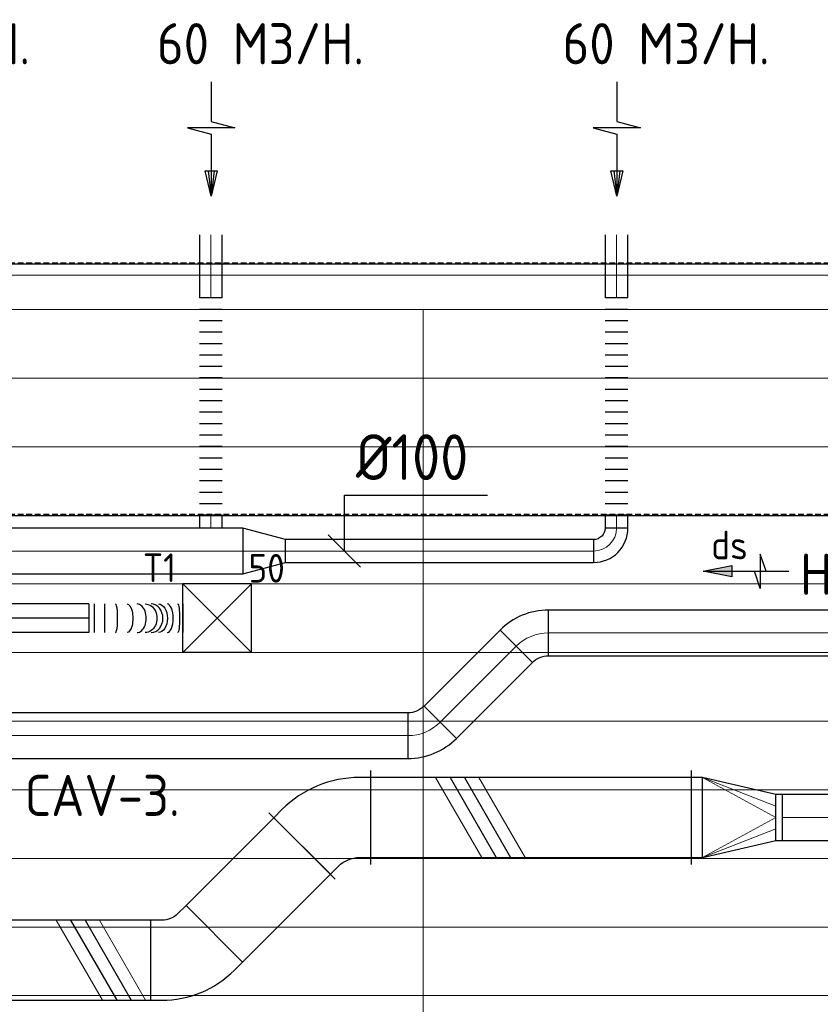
# Model space of a CAD drawing. Header units: millimetres. Extents: x -73257 to 31053, y 5203 to 51987.
# Tile 48 of 58: x -31333 to -27832, y 47681 to 51987. Entities that reach past the tile are written whole.
import ezdxf
from ezdxf.enums import TextEntityAlignment as Align

# ---------------------------------------------------------------- set-up
doc = ezdxf.new("R2010")
doc.units = ezdxf.units.MM
doc.header["$LTSCALE"] = 50
doc.linetypes.add('CENTER2', pattern=[28.575, 19.05, -3.175, 3.175, -3.175])
doc.linetypes.add('DASHED', pattern=[0.75, 0.5, -0.25])
for name, color, linetype in [('4plfd', 254, 'Continuous'), ('BALKEN', 7, 'Continuous'), ('WL570---_RETOUR', 100, 'Continuous'), ('WL570---_TOEVOER', 200, 'Continuous'), ('WL570---_TOEVOER_HL', 1, 'Continuous'), ('WL570---_TOEVOER_RST', 3, 'Continuous'), ('WL570---_TOEVOER_RST_HL', 1, 'Continuous'), ('WM570---_RETOUR', 2, 'Continuous'), ('WM570---_TOEVOER', 2, 'Continuous'), ('WM570---_TOEVOER_PR', 2, 'Continuous'), ('WM570---_TOEVOER_RST_PR', 1, 'Continuous')]:
    doc.layers.add(name, color=color, linetype=linetype)
doc.layers.add('WL570---_BESTAAND-HARTLIJN', color=161, linetype='Continuous', lineweight=0)
doc.layers.add('WL570---_BESTAAND-TOEVOER', color=180, linetype='Continuous', lineweight=0)
doc.styles.add('BURO-025', font='ISO96.shx', dxfattribs={"height": 125})
doc.styles.add('MAATVOERING', font='ISO')

# ---------------------------------------------------------------- blocks, each defined once
blk = doc.blocks.new('Groep-42')
at = {"color": 8, "linetype": 'Continuous', "lineweight": 13}
for p, q in [((-73154.9, 49899.1), (-11882.7, 49899.1)), ((-73154.9, 49599.1), (-11882.7, 49599.1)), ((-73154.9, 49299.1), (-11882.7, 49299.1)), ((-73154.9, 48999.1), (-11882.7, 48999.1)), ((-73154.9, 48699.1), (-11882.7, 48699.1)), ((-73154.9, 48399.1), (-11882.7, 48399.1)), ((-73154.9, 48399.1), (-11882.7, 48399.1)), ((-73154.9, 48099.1), (-11882.7, 48099.1)), ((-73154.9, 47799.1), (-11882.7, 47799.1)), ((-73154.9, 47499.1), (-11882.7, 47499.1)), ((-73154.9, 47199.1), (-11882.7, 47199.1))]:
    blk.add_line(p, q, dxfattribs=at)
blk = doc.blocks.new('Groep-50')
at = {"color": 8, "linetype": 'Continuous', "lineweight": 13}
for p, q in [((-73304.9, 50349.1), (-4004.9, 50349.1)), ((-73154.9, 50199.1), (-4154.9, 50199.1)), ((-11854.9, 50199.1), (-65654.9, 50199.1)), ((-31454.9, 50199.1), (-31454.9, 42999.1)), ((-31454.9, 50199.1), (-31454.9, 42999.1))]:
    blk.add_line(p, q, dxfattribs=at)
at = {"color": 8}
blk.add_blockref('Groep-42', (0, 0), dxfattribs=at)
blk = doc.blocks.new('Block plafond 3e verd')
at = {"layer": '4plfd'}
blk.add_blockref('Groep-50', (73304.912, -19149.14), dxfattribs=at)
blk = doc.blocks.new('OSV20010001860G')
blk.add_lwpolyline([(0, -100), (186.6, -50), (186.6, 50), (0, 100)], close=True)
at = {"layer": 'WL570---_BESTAAND-HARTLIJN'}
blk.add_line((0, 0), (186.6, 0), dxfattribs=at)
blk = doc.blocks.new('FLLINE100')
blk.add_line((0, -50), (0, 50))
blk = doc.blocks.new('OEX10000100000')
at = {"rotation": 90}
for p in [(0, -50), (0, -100), (0, -150), (0, -200), (0, -250), (0, -300), (0, -350), (0, -400), (0, -450), (0, -500), (0, -550), (0, -600), (0, -650), (0, -700), (0, -750), (0, -800), (0, -850), (0, -900), (0, -950), (0, -1000)]:
    blk.add_blockref('FLLINE100', p, dxfattribs=at)
blk = doc.blocks.new('KARO')
for p, q in [((1, 0.5), (0, 0.5)), ((0, -0.5), (1, -0.5))]:
    blk.add_line(p, q)
at = {"invisible_edges": 15}
blk.add_3dface([(0, 0.5), (0, -0.5), (1, -0.5), (1, 0.5)], dxfattribs=at)
at = {"layer": 'WL570---_BESTAAND-HARTLIJN'}
blk.add_line((0, 0), (1, 0), dxfattribs=at)
blk = doc.blocks.new('AFZPIJL')
for points in [[(0, -10), (0, -6.521), (-2.064, -5.967), (2.064, -5.967), (0, -5.414), (0, 0)], [(-0.258, -2.216), (0, 0)], [(0.258, -2.216), (0, 0)]]:
    blk.add_lwpolyline(points)
blk.add_lwpolyline([(0.517, -2.216), (-0.517, -2.216), (0, 0)], close=True)
blk = doc.blocks.new('MVLINE')
blk.add_line((35.4, -35.4), (-35.4, 35.4))
blk = doc.blocks.new('OBO10000090H')
blk.add_lwpolyline([(50, -100, 0.414214), (-100, 50), (-100, -50, -0.414214), (-50, -100)], format="xyb", close=True)
at = {"invisible_edges": 15}
for points in [[(-91.3, -50.8), (-74, 47.7), (-100, 50), (-100, -50)], [(-82.9, -53), (-48.7, 41), (-74, 47.7), (-91.3, -50.8)], [(-75, -56.7), (-25, 29.9), (-48.7, 41), (-82.9, -53)], [(-67.9, -61.7), (-3.6, 14.9), (-25, 29.9), (-75, -56.7)], [(-61.7, -67.9), (14.9, -3.6), (-3.6, 14.9), (-67.9, -61.7)], [(-56.7, -75), (29.9, -25), (14.9, -3.6), (-61.7, -67.9)], [(-53, -82.9), (41, -48.7), (29.9, -25), (-56.7, -75)], [(-50.8, -91.3), (47.7, -74), (41, -48.7), (-53, -82.9)], [(-50, -100), (50, -100), (47.7, -74), (-50.8, -91.3)]]:
    blk.add_3dface(points, dxfattribs=at)
at = {"layer": 'WL570---_BESTAAND-HARTLIJN'}
blk.add_arc((-100, -100), 100, 0, 90, dxfattribs=at)
blk = doc.blocks.new('KARH')
for p, q in [((1, 0.5), (0, 0.5)), ((0, -0.5), (1, -0.5))]:
    blk.add_line(p, q)
at = {"invisible_edges": 15}
blk.add_3dface([(0, 0.5), (0, -0.5), (1, -0.5), (1, 0.5)], dxfattribs=at)
blk = doc.blocks.new('VBO35015000050451-100')
blk.add_lwpolyline([(-175, -163.9), (175, -163.9), (175, -113.9, 0.198912), (43.2, 204.3), (7.8, 239.6), (-239.6, -7.8), (-204.3, -43.2, -0.198912), (-175, -113.9)], format="xyb", close=True)
blk = doc.blocks.new('VRO3501500020040000-0')
for p, q in [((0, 205), (0, -205)), ((50, -175), (50, 175)), ((370, -100), (370, 100))]:
    blk.add_line(p, q)
blk.add_lwpolyline([(0, 175), (0, -175), (50, -175), (370, -100), (400, -100), (400, 100), (370, 100), (50, 175)], close=True)
at = {"layer": 'WL570---_BESTAAND-TOEVOER'}
for p, q in [((50, 175), (370, 50)), ((50, -175), (370, -50))]:
    blk.add_line(p, q, dxfattribs=at)
blk.add_lwpolyline([(50, -175), (370, 0), (50, 175)], dxfattribs=at)
blk = doc.blocks.new('OBO20000045H')
blk.add_lwpolyline([(100, -82.8, 0.198912), (12.1, 129.3), (-129.3, -12.1, -0.198912), (-100, -82.8)], format="xyb", close=True)
at = {"invisible_edges": 15}
for points in [[(-123.4, -18.6), (29.8, 110), (12.1, 129.3), (-129.3, -12.1)], [(-118.1, -25.5), (45.7, 89.2), (29.8, 110), (-123.4, -18.6)], [(-113.4, -32.8), (59.8, 67.2), (45.7, 89.2), (-118.1, -25.5)], [(-109.4, -40.6), (71.9, 43.9), (59.8, 67.2), (-113.4, -32.8)], [(-106, -48.6), (81.9, 19.8), (71.9, 43.9), (-109.4, -40.6)], [(-103.4, -57), (89.8, -5.2), (81.9, 19.8), (-106, -48.6)], [(-101.5, -65.5), (95.4, -30.7), (89.8, -5.2), (-103.4, -57)], [(-100.4, -74.1), (98.9, -56.7), (95.4, -30.7), (-101.5, -65.5)], [(-100, -82.8), (100, -82.8), (98.9, -56.7), (-100.4, -74.1)]]:
    blk.add_3dface(points, dxfattribs=at)
at = {"layer": 'WL570---_BESTAAND-HARTLIJN'}
blk.add_arc((-200, -82.8), 200, 0, 45, dxfattribs=at)
blk = doc.blocks.new('VBO3501503501505050-0')
for p, q in [((20.3, 269.6), (-269.6, -20.3)), ((-205, -176.3), (205, -176.3))]:
    blk.add_line(p, q)
blk.add_lwpolyline([(-175, -176.3), (175, -176.3), (175, -126.3, 0.198912), (34.4, 213.1), (-0.9, 248.4), (-248.4, 0.9), (-213.1, -34.4, -0.198912), (-175, -126.3)], format="xyb", close=True)
blk = doc.blocks.new('UISO')
for p, q in [((0, 0.18), (1, 0.757)), ((0, 0), (1, 0.577))]:
    blk.add_line(p, q)
at = {"layer": 'WL570---_BESTAAND-TOEVOER'}
for p, q in [((0, 0.36), (1, 0.937)), ((0, -0.18), (1, 0.397))]:
    blk.add_line(p, q, dxfattribs=at)
blk = doc.blocks.new('*U490')
at = {"color": 0, "ltscale": 10}
for p, q in [((150, 150, -2500), (-150, 150, -2500)), ((-150, -150, -2500), (-150, 150, -2500)), ((150, -150, -2500), (-150, 150, -2500)), ((-150, -150, -2500), (150, 150, -2500)), ((150, -150, -2500), (150, 150, -2500)), ((150, -150, -2500), (-150, -150, -2500))]:
    blk.add_line(p, q, dxfattribs=at)
at = {"layer": 'WL570---_TOEVOER_RST_HL', "linetype": 'CENTER2'}
blk.add_circle((0, 0, -2500), 0.075, dxfattribs=at)
at = {"layer": 'WL570---_TOEVOER_RST', "color": 2, "style": 'BURO-025'}
for tag in ['MC', 'Q']:
    blk.add_attdef(tag, text='', height=125, dxfattribs=at).set_placement((0, 0), align=Align.MIDDLE)
at = {"layer": 'WM570---_TOEVOER_RST_PR', "color": 2, "style": 'BURO-025'}
blk.add_attdef('POSNR', text='', height=125, dxfattribs=at).set_placement((0, 0), align=Align.MIDDLE)
blk = doc.blocks.new('*U497')
at = {"color": 0, "ltscale": 10}
for p, q in [((0, 62.5, -2700), (377.6, 62.5, -2700)), ((0, -62.5, -2700), (0, 62.5, -2700)), ((377.6, 62.5, -2700), (377.6, -62.5, -2700)), ((0, -62.5, -2700), (377.6, -62.5, -2700))]:
    blk.add_line(p, q, dxfattribs=at)
at = {"layer": 'WL570---_TOEVOER_HL', "linetype": 'CENTER2'}
blk.add_line((0, 0, -2700), (377.6, 0, -2700), dxfattribs=at)
at = {"layer": 'WM570---_TOEVOER_PR', "color": 2, "style": 'BURO-025'}
blk.add_attdef('POSNR', text='', height=125, dxfattribs=at).set_placement((0, 0), align=Align.MIDDLE)
blk = doc.blocks.new('*U498')
at = {"color": 0, "ltscale": 10}
for p, q in [((0, 62.5, -2700), (0, -62.5, -2700)), ((22.9, 62.5, -2700), (22.9, -62.5, -2700)), ((68.6, 62.5, -2700), (68.6, -62.5, -2700)), ((411.6, 62.5, -2700), (411.6, -62.5, -2700))]:
    blk.add_line(p, q, dxfattribs=at)
for centre, major_axis, ratio, start_param, end_param in [((117.3, 0, -2700), (0, -62.5), 0.137809, 0, 3.141593), ((211.1, 0, -2700), (0, -62.5), 0.638445, 0, 3.141593), ((272.3, 0, -2700), (0, 62.5), 0.826139, 3.141593, 6.283185), ((343.6, 0, -2700), (0, 62.5), 0.403155, 3.141593, 6.283185)]:
    blk.add_ellipse(centre, major_axis=major_axis, ratio=ratio, start_param=start_param, end_param=end_param, dxfattribs=at)
at = {"color": 0, "ltscale": 10, "extrusion": (0, 0, -1)}
for centre, major_axis, ratio, start_param, end_param in [((167, 0, -2700), (0, 62.5), 0.403155, 0, 3.141593), ((246.3, 0, -2700), (0, 62.5), 0.826139, 0, 3.141593), ((303.9, 0, -2700), (0, -62.5), 0.638445, 3.141593, 6.283185), ((388.4, 0, -2700), (0, -62.5), 0.137809, 3.141593, 6.283185)]:
    blk.add_ellipse(centre, major_axis=major_axis, ratio=ratio, start_param=start_param, end_param=end_param, dxfattribs=at)
at = {"layer": 'WM570---_TOEVOER_PR', "color": 2, "style": 'BURO-025'}
blk.add_attdef('POSNR', text='', height=125, dxfattribs=at).set_placement((0, 0), align=Align.MIDDLE)
blk = doc.blocks.new('LU-PIJL6')
at = {"color": 0, "linetype": 'Continuous'}
for p, q in [((-5, -1.5), (-5, 1.5)), ((-5, 1.5), (-4.5, 0)), ((0, 0), (-7.5, 0)), ((-5.5, 0), (-5, -1.5)), ((-2.5, -0.5), (-2.5, 0.5)), ((-2.5, 0.5), (0, 0)), ((0, 0), (-2.5, -0.5))]:
    blk.add_line(p, q, dxfattribs=at)
blk.add_solid([(-2.5, 0.5), (-2.5, -0.5), (0, 0)], dxfattribs=at)

msp = doc.modelspace()

# ---------------------------------------------------------------- linework, layer by layer
at = {"layer": 'BALKEN', "linetype": 'DASHED'}
for p, q in [((-71316.327, 50923.799), (-2228.026, 50923.799)), ((-71316.327, 49823.799), (-2228.026, 49823.799))]:
    msp.add_line(p, q, dxfattribs=at)
at = {"layer": 'BALKEN', "linetype": 'Continuous'}
for p, q in [((-71316.205, 50919.092), (-2228.01, 50919.092)), ((-71316.205, 49819.092), (-2228.01, 49819.092))]:
    msp.add_line(p, q, dxfattribs=at)
at = {"layer": 'WM570---_RETOUR'}
msp.add_lwpolyline([(-29912.537, 49663.192), (-29912.537, 49906.879), (-29286.346, 49906.879)], dxfattribs=at)

# ---------------------------------------------------------------- block references
at = {"layer": 'WL570---_RETOUR'}
for name, p, xscale, yscale, zscale, rotation in [('AFZPIJL', (-30495.456, 51215.174), 50, 50, 50, 180), ('AFZPIJL', (-28721.769, 51215.174), 50, 50, 50, 180), ('KARO', (-30496.639, 50770.412), 275.9456809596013, 100, 100, 90), ('KARO', (-28722.951, 50770.412), 275.9456809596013, 100, 100, 90), ('KARO', (-30496.639, 49819.788), 56.29579252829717, 100, 100, 270), ('KARO', (-28722.951, 49819.788), 56.55323533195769, 100, 100, 270), ('KARO', (-30357.623, 49663.192), 1157.935624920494, 200, 200, 180), ('KARO', (-28822.951, 49663.192), 1348.069124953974, 100, 100, 180), ('LU-PIJL6', (-28344.02, 49574.814), 50, 50, 50, 180), ('KARO', (-29161.521, 49246.58), 469.8997475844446, 200, 200, 225.0000000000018), ('KARO', (-29635.211, 48855.732), 3124.989644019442, 200, 200, 180)]:
    msp.add_blockref(name, p, dxfattribs=dict(at, xscale=xscale, yscale=yscale, zscale=zscale, rotation=rotation))
for name, p in [('Block plafond 3e verd', (-71418.596, 19669.012)), ('OEX10000100000', (-30496.639, 50819.788)), ('OEX10000100000', (-28722.951, 50819.788)), ('OSV20010001860G', (-30357.623, 49663.192))]:
    msp.add_blockref(name, p, dxfattribs=at)
for name, p, rotation in [('OBO10000090H', (-28722.951, 49663.192), 270), ('OBO20000045H', (-29102.942, 49305.158), 90), ('OBO20000045H', (-29552.369, 48855.732), 270)]:
    msp.add_blockref(name, p, dxfattribs=dict(at, rotation=rotation))
at = {"layer": 'WL570---_RETOUR', "xscale": 3859.982649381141, "yscale": 200, "zscale": 200}
msp.add_blockref('KARO', (-29020.099, 49305.158), dxfattribs=at)
at = {"layer": 'WL570---_TOEVOER'}
ref = msp.add_blockref('*U490', (-30468.649, 49369.065, 2500), dxfattribs=at)
ref.add_attrib('Q', '50', (-30332.143, 49525.242), dxfattribs={"layer": 'WL570---_TOEVOER_RST', "color": 2, "height": 125, "style": 'BURO-025'})
ref.add_attrib('MC', 'T1', (-30793.826, 49527.642), dxfattribs={"layer": 'WL570---_TOEVOER_RST', "color": 2, "height": 125, "style": 'BURO-025'})
for name, p, rotation in [('*U497', (-31030.291, 49369.065, 2700), 180), ('VBO3501503501505050-0', (-29973.217, 48497.869), 90), ('VBO35015000050451-100', (-30597.466, 47873.62), 270)]:
    msp.add_blockref(name, p, dxfattribs=dict(at, rotation=rotation))
for name, p in [('*U498', (-31030.291, 49369.065, 2700)), ('VRO3501500020040000-0', (-28396.452, 48497.869))]:
    msp.add_blockref(name, p, dxfattribs=at)
for name, p, xscale, yscale, zscale, rotation in [('KARH', (-28396.452, 48497.869), 1400.429846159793, 350, 150, 180), ('UISO', (-29450.698, 48672.869), 350, 350, 350, 270), ('KARO', (-25502.784, 48497.869), 2493.668123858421, 200, 200, 180), ('KARH', (-30097.905, 48373.181), 542.5772532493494, 350, 150, 224.9999999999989), ('UISO', (-31109.884, 48048.62), 350, 350, 350, 270)]:
    msp.add_blockref(name, p, dxfattribs=dict(at, xscale=xscale, yscale=yscale, zscale=zscale, rotation=rotation))
at = {"layer": 'WL570---_TOEVOER', "xscale": 2621.239595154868, "yscale": 350, "zscale": 150}
msp.add_blockref('KARH', (-33382.615, 47873.62), dxfattribs=at)
at = {"layer": 'WM570---_RETOUR', "xscale": 2, "yscale": 2, "zscale": 2}
msp.add_blockref('MVLINE', (-29912.537, 49663.192), dxfattribs=at)

# ---------------------------------------------------------------- texts
at = {"layer": 'WM570---_RETOUR', "style": 'MAATVOERING'}
for s, height, p in [('60 M3/H.', 180, (-32192.855, 51791.685)), ('60 M3/H.', 180, (-30732.737, 51791.685)), ('60 M3/H.', 180, (-28959.049, 51791.685)), ('%%c100', 200, (-29862.537, 49973.546)), ('H=3150', 180, (-27919.711, 49471.91))]:
    msp.add_text(s, height=height, dxfattribs=at).set_placement(p)
at = {"layer": 'WM570---_TOEVOER', "lineweight": 0, "style": 'BURO-025'}
msp.add_text('ds', height=125, dxfattribs=at).set_placement((-28308.618, 49626.757))
at = {"layer": 'WM570---_TOEVOER', "style": 'MAATVOERING'}
msp.add_text('CAV-3.', height=180, dxfattribs=at).set_placement((-31310.974, 48504.48))

doc.saveas('drawing.dxf')
